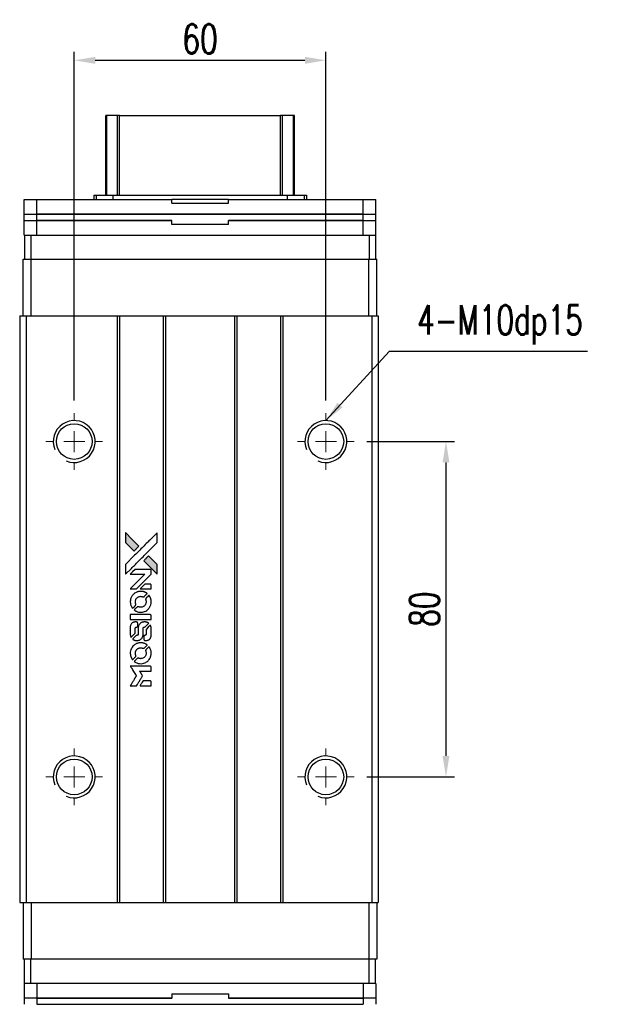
# Model space of a CAD drawing. Header units: millimetres. Extents: x 560 to 1094, y 594 to 1078.
# Tile 2 of 3: x 600 to 743, y 843 to 1078. Entities that reach past the tile are written whole.
import ezdxf

# ---------------------------------------------------------------- set-up
doc = ezdxf.new("R2010")
doc.units = ezdxf.units.MM
doc.header["$PDSIZE"] = -1
doc.layers.add('DIM', color=4, linetype='Continuous')
doc.styles.add('DIM-7', font='SIMPLEX.shx', dxfattribs={"width": 0.7, "bigfont": 'chineset.shx'})
doc.dimstyles.new('CNS', dxfattribs={"dimtxt": 3.5, "dimasz": 2.5, "dimexe": 1, "dimexo": 1.5, "dimgap": 0.09, "dimtad": 0, "dimdsep": 46, "dimtxsty": 'DIM-7', "dimcen": 0.09, "dimclrd": 1, "dimclre": 1, "dimclrt": 4, "dimadec": 0, "dimazin": 0, "dimtfac": 1, "dimtix": 1, "dimtmove": 2, "dimatfit": 3, "dimfxl": 1, "dimtvp": 0.971429, "dimtolj": 1, "dimarcsym": 0})

# ---------------------------------------------------------------- blocks, each defined once
blk = doc.blocks.new('SW_CENTERMARKSYMBOL_3')
at = {"color": 0, "linetype": 'Continuous', "lineweight": 18}
for p, q in [((0, 5), (0, 6.75)), ((0, 0), (0, 2.5)), ((-5, 0), (-6.75, 0)), ((0, 0), (-2.5, 0)), ((0, 0), (0, -2.5)), ((0, 0), (2.5, 0)), ((5, 0), (6.75, 0)), ((0, -5), (0, -6.75))]:
    blk.add_line(p, q, dxfattribs=at)
blk = doc.blocks.new('SW_CENTERMARKSYMBOL_4')
at = {"color": 0, "linetype": 'Continuous', "lineweight": 18}
for p, q in [((0, 5), (0, 6.75)), ((0, 0), (0, 2.5)), ((-5, 0), (-6.75, 0)), ((0, 0), (-2.5, 0)), ((0, 0), (0, -2.5)), ((0, 0), (2.5, 0)), ((5, 0), (6.75, 0)), ((0, -5), (0, -6.75))]:
    blk.add_line(p, q, dxfattribs=at)
blk = doc.blocks.new('SW_CENTERMARKSYMBOL_5')
at = {"color": 0, "linetype": 'Continuous', "lineweight": 18}
for p, q in [((0, 5), (0, 6.75)), ((0, 0), (0, 2.5)), ((-5, 0), (-6.75, 0)), ((0, 0), (-2.5, 0)), ((0, 0), (0, -2.5)), ((0, 0), (2.5, 0)), ((5, 0), (6.75, 0)), ((0, -5), (0, -6.75))]:
    blk.add_line(p, q, dxfattribs=at)
blk = doc.blocks.new('SW_CENTERMARKSYMBOL_6')
at = {"color": 0, "linetype": 'Continuous', "lineweight": 18}
for p, q in [((0, 5), (0, 6.75)), ((0, 0), (0, 2.5)), ((-5, 0), (-6.75, 0)), ((0, 0), (-2.5, 0)), ((0, 0), (0, -2.5)), ((0, 0), (2.5, 0)), ((5, 0), (6.75, 0)), ((0, -5), (0, -6.75))]:
    blk.add_line(p, q, dxfattribs=at)
blk = doc.blocks.new('*D106')
at = {"color": 7, "lineweight": -2}
for p, q in [((612.7, 986.85), (612.7, 1070.04)), ((672.7, 986.85), (672.7, 1070.04)), ((617.7, 1068.04), (667.7, 1068.04))]:
    blk.add_line(p, q, dxfattribs=at)
at = {"color": 7}
for points in [[(617.7, 1068.87), (617.7, 1067.21), (612.7, 1068.04)], [(667.7, 1068.87), (667.7, 1067.21), (672.7, 1068.04)]]:
    blk.add_solid(points, dxfattribs=at)
at = {"layer": 'DEFPOINTS', "color": 0}
for p in [(672.7, 1068.04), (612.7, 983.85), (672.7, 983.85)]:
    blk.add_point(p, dxfattribs=at)
at = {"color": 7, "insert": (642.7, 1073.14), "char_height": 7, "attachment_point": 5, "style": 'DIM-7'}
blk.add_mtext('\\A1;60', dxfattribs=at)
blk = doc.blocks.new('*D107')
at = {"color": 7, "lineweight": -2}
for p, q in [((682.45, 977.1), (703.34, 977.1)), ((701.34, 972.1), (701.34, 902.1)), ((682.45, 897.1), (703.34, 897.1))]:
    blk.add_line(p, q, dxfattribs=at)
at = {"color": 7}
for points in [[(700.51, 972.1), (702.17, 972.1), (701.34, 977.1)], [(700.51, 902.1), (702.17, 902.1), (701.34, 897.1)]]:
    blk.add_solid(points, dxfattribs=at)
at = {"layer": 'DEFPOINTS', "color": 0}
for p in [(679.45, 977.1), (679.45, 897.1), (701.34, 897.1)]:
    blk.add_point(p, dxfattribs=at)
at = {"color": 7, "insert": (696.24, 937.1), "char_height": 7, "attachment_point": 5, "rotation": 90, "style": 'DIM-7'}
blk.add_mtext('\\A1;80', dxfattribs=at)
blk = doc.blocks.new('LOGO2')
at = {"linetype": 'Continuous'}
h = blk.add_hatch(color=22, dxfattribs=at)
h.dxf.hatch_style = 1
h.paths.add_polyline_path([(583.53, 1429.73), (583.53, 1428.55), (583.53, 1427.37), (584.56, 1426.35, 0.000288), (584.95, 1425.96, 0.000479), (585.28, 1425.63, 0.000013), (585.58, 1425.34, 0.197177), (585.59, 1425.34, 0.197497), (585.59, 1425.34, 0.00004), (585.76, 1425.51, 0.000834), (585.95, 1425.7, 0.000506), (586.18, 1425.92), (586.76, 1426.5), (585.15, 1428.12)])
h.paths.add_polyline_path([(589.06, 1424.2), (588.47, 1423.62, 0.000476), (588.25, 1423.39, 0.000789), (588.06, 1423.2, 0.000035), (587.89, 1423.03, 0.19758), (587.89, 1423.03, 0.198396), (587.89, 1423.02, 0.000019), (588.12, 1422.79, 0.000582), (588.38, 1422.53, 0.000351), (588.68, 1422.23, 0.000108), (589.98, 1420.93, 0.000692), (590.64, 1420.28, 0.000077), (591.09, 1419.83, 0.197527), (591.11, 1419.82, 0.410181), (591.12, 1419.83, 0.000493), (591.12, 1420.07, 0.002424), (591.12, 1420.41, 0.000529), (591.12, 1420.98), (591.12, 1422.14), (590.09, 1423.17)])
at = {"color": 22}
for points in [[(584.56, 1426.35, 0.000288), (584.95, 1425.96, 0.000479), (585.28, 1425.63, 0.000013), (585.58, 1425.34, 0.197177), (585.59, 1425.34, 0.197497), (585.59, 1425.34, 0.00004), (585.76, 1425.51, 0.000836), (585.95, 1425.7, 0.000505), (586.18, 1425.92), (586.76, 1426.5), (585.15, 1428.12), (583.53, 1429.73), (583.53, 1428.55), (583.53, 1427.37)], [(584.95, 1421.21, -0.000056), (585.66, 1421.92, -0.000021), (586.65, 1422.91, -0.000021), (587.73, 1423.99, -0.000025), (588.75, 1425), (591.12, 1427.37), (591.12, 1428.54), (591.12, 1429.72), (589.52, 1428.13, 0.000274), (588.76, 1427.37, 0.000123), (587.75, 1426.37, 0.000121), (586.69, 1425.31, 0.000165), (585.73, 1424.35), (583.53, 1422.16), (583.53, 1420.98), (583.53, 1419.8)], [(588.68, 1422.23, 0.000108), (589.98, 1420.93, 0.000692), (590.64, 1420.28, 0.000077), (591.09, 1419.83, 0.197527), (591.11, 1419.82, 0.410182), (591.12, 1419.83, 0.000493), (591.12, 1420.07, 0.002424), (591.12, 1420.41, 0.000529), (591.12, 1420.98), (591.12, 1422.14), (590.09, 1423.17), (589.06, 1424.2), (588.47, 1423.62, 0.000476), (588.25, 1423.39, 0.000789), (588.06, 1423.2, 0.000035), (587.89, 1423.03, 0.19758), (587.89, 1423.03, 0.198396), (587.89, 1423.02, 0.000019), (588.12, 1422.79, 0.000582), (588.38, 1422.53, 0.000351)], [(585.41, 1416.31), (586.17, 1416.31), (587.91, 1418.06), (589.66, 1419.81), (589.66, 1420.29, 0.0008), (589.66, 1420.61, 0.010795), (589.65, 1420.72, 0.030495), (589.64, 1420.78, 0.080372), (589.63, 1420.83, 0.03816), (589.6, 1420.87, 0.041799), (589.57, 1420.91, 0.042486), (589.53, 1420.93, 0.042078), (589.49, 1420.96, 0.099276), (589.43, 1420.97, 0.003302), (589.19, 1420.97, 0.002586), (588.77, 1420.98, 0.000204), (587.64, 1420.97), (585.83, 1420.97), (585.25, 1420.39), (584.66, 1419.81), (586.4, 1419.8), (588.14, 1419.79), (586.42, 1418.08, 0.000253), (585.76, 1417.42, 0.000412), (585.2, 1416.87, 0.000041), (584.7, 1416.36, 0.041338), (584.68, 1416.34), (584.66, 1416.31)], [(588.34, 1416.31), (589.66, 1416.31), (589.66, 1416.8), (589.65, 1417.29), (589.62, 1417.35, 0.03146), (589.6, 1417.37, 0.026444), (589.58, 1417.4, 0.026444), (589.55, 1417.42, 0.031457), (589.53, 1417.44), (589.47, 1417.47), (588.82, 1417.48), (588.17, 1417.48), (587.6, 1416.9, 0.000745), (587.38, 1416.68, 0.001228), (587.19, 1416.49, 0.000087), (587.03, 1416.32, 0.195134), (587.03, 1416.32, 0.412117), (587.03, 1416.31, 0.000048), (587.41, 1416.31, 0.00109), (587.84, 1416.31, 0.000653)], [(584.7, 1412.97, 0.023681), (584.73, 1412.76, 0.022402), (584.78, 1412.55, 0.021929), (584.85, 1412.35, 0.020503), (584.94, 1412.15, 0.013745), (585, 1412.03, 0.009767), (585.07, 1411.9, 0.009658), (585.15, 1411.79, 0.027804), (585.21, 1411.71), (585.23, 1411.69), (585.59, 1412.05, 0.002053), (585.77, 1412.23, 0.006738), (585.88, 1412.35, 0.007826), (585.96, 1412.43, 0.063909), (585.99, 1412.47, 0.061532), (586.01, 1412.54, 0.068674), (586.02, 1412.6, 0.052072), (586, 1412.68, 0.019648), (585.97, 1412.79, -0.018366), (585.93, 1412.92, -0.0288), (585.9, 1413.04, -0.029061), (585.89, 1413.16, -0.019155), (585.89, 1413.29, -0.053809), (585.94, 1413.58, -0.058833), (586.04, 1413.85, -0.058566), (586.2, 1414.09, -0.052525), (586.42, 1414.29, -0.044733), (586.61, 1414.4, -0.040573), (586.82, 1414.49, -0.041123), (587.04, 1414.53, -0.04951), (587.25, 1414.54, -0.017369), (587.34, 1414.53, -0.024255), (587.43, 1414.51, -0.023787), (587.52, 1414.49, -0.015798), (587.61, 1414.45, 0.010631), (587.67, 1414.43, 0.033653), (587.71, 1414.42, 0.037806), (587.76, 1414.41, 0.016307), (587.81, 1414.41, 0.068179), (587.92, 1414.43, 0.095747), (588, 1414.47, 0.033418), (588.11, 1414.57, 0.002133), (588.42, 1414.88, 0.001452), (588.59, 1415.06, 0.012393), (588.67, 1415.14, 0.020479), (588.71, 1415.19, 0.344362), (588.71, 1415.21, 0.074287), (588.66, 1415.25, 0.005454), (588.53, 1415.34, 0.008391), (588.39, 1415.42, 0.017097), (588.27, 1415.48, 0.027375), (588.04, 1415.58, 0.02835), (587.8, 1415.66, 0.027723), (587.54, 1415.7, 0.023913), (587.27, 1415.72, 0.027047), (586.94, 1415.72, 0.031685), (586.64, 1415.67, 0.032425), (586.35, 1415.59, 0.031013), (586.07, 1415.47, 0.037914), (585.73, 1415.27, 0.040153), (585.44, 1415.03, 0.039834), (585.18, 1414.74, 0.036173), (584.97, 1414.4, 0.040752), (584.83, 1414.08, 0.035885), (584.73, 1413.71, 0.035491), (584.68, 1413.34, 0.037615)], [(585.71, 1411.22, 0.018008), (585.82, 1411.15, 0.009842), (585.95, 1411.07, 0.009807), (586.1, 1411, 0.015716), (586.22, 1410.94, 0.048467), (586.66, 1410.8, 0.045841), (587.14, 1410.75, 0.046006), (587.61, 1410.78, 0.049638), (588.06, 1410.9, 0.064819), (588.64, 1411.2, 0.06695), (589.11, 1411.65, 0.066691), (589.45, 1412.2, 0.063505), (589.65, 1412.83, 0.03135), (589.66, 1413, 0.010439), (589.67, 1413.24, 0.010391), (589.66, 1413.47, 0.032408), (589.64, 1413.63, 0.015696), (589.61, 1413.82, 0.018095), (589.56, 1414, 0.018551), (589.5, 1414.17, 0.018352), (589.42, 1414.33, 0.015568), (589.37, 1414.44, 0.009832), (589.29, 1414.56, 0.009795), (589.22, 1414.68, 0.023727), (589.16, 1414.76), (589.13, 1414.79), (588.77, 1414.43, 0.001528), (588.57, 1414.23, 0.010022), (588.47, 1414.12, 0.019586), (588.41, 1414.06, 0.061865), (588.38, 1414.01, 0.055054), (588.35, 1413.93, 0.061607), (588.35, 1413.85, 0.048725), (588.36, 1413.76, 0.020221), (588.39, 1413.64, -0.017722), (588.43, 1413.52, -0.02685), (588.45, 1413.4, -0.02759), (588.46, 1413.29, -0.020233), (588.46, 1413.17, -0.04793), (588.43, 1412.93, -0.048386), (588.35, 1412.7, -0.047866), (588.22, 1412.49, -0.044964), (588.06, 1412.3, -0.04333), (587.87, 1412.15, -0.050921), (587.66, 1412.03, -0.051473), (587.43, 1411.97, -0.0459), (587.19, 1411.94, -0.019014), (587.07, 1411.95, -0.024114), (586.96, 1411.96, -0.025081), (586.86, 1411.99, -0.023892), (586.76, 1412.02, 0.008624), (586.68, 1412.05, 0.026486), (586.62, 1412.06, 0.035074), (586.58, 1412.07, 0.02756), (586.52, 1412.07, 0.087163), (586.44, 1412.06, 0.073291), (586.36, 1412.01, 0.028074), (586.25, 1411.91, 0.002594), (585.99, 1411.66), (585.62, 1411.29)], [(587.17, 1409), (589.65, 1409), (589.65, 1409.49), (589.65, 1409.98), (589.63, 1410.04, 0.071429), (589.59, 1410.08, 0.054799), (589.54, 1410.13, 0.053585), (589.48, 1410.16, 0.060698), (589.42, 1410.17, 0.033975), (589.32, 1410.18), (588.05, 1410.18, 0.000726), (586.82, 1410.18, 0.001084), (585.74, 1410.17), (584.68, 1410.17), (584.68, 1409.58), (584.68, 1409)], [(584.69, 1405.36, 0.018538), (584.7, 1405.28, 0.010695), (584.72, 1405.2, 0.01068), (584.74, 1405.11, 0.017678), (584.76, 1405.03, 0.013849), (584.79, 1404.95, 0.011814), (584.83, 1404.86, 0.004513), (584.86, 1404.78, 0.290035), (584.88, 1404.77, 0.196418), (584.88, 1404.78, 0.000124), (585.03, 1404.92, 0.001477), (585.19, 1405.08, 0.000898), (585.38, 1405.27), (585.88, 1405.77), (585.88, 1406.39, -0.001471), (585.88, 1406.86, -0.028714), (585.89, 1407, -0.097073), (585.92, 1407.08, -0.084199), (585.98, 1407.15, -0.042698), (586.02, 1407.18, -0.053912), (586.07, 1407.21, -0.051004), (586.12, 1407.22, -0.032967), (586.18, 1407.22, 0.00807), (586.21, 1407.22, 0.003023), (586.26, 1407.22, 0.002994), (586.31, 1407.23, 0.003629), (586.35, 1407.23), (586.46, 1407.24), (586.46, 1407.71, 0.001618), (586.46, 1407.94, 0.005206), (586.45, 1408.09, 0.00535), (586.45, 1408.19, 0.060675), (586.44, 1408.24, 0.048484), (586.43, 1408.26, 0.02389), (586.42, 1408.29, 0.022812), (586.4, 1408.31, 0.02462), (586.38, 1408.34, 0.061781), (586.32, 1408.39, 0.080179), (586.25, 1408.41, 0.048561), (586.16, 1408.43, 0.010021), (585.99, 1408.43, 0.016602), (585.77, 1408.42, 0.031409), (585.6, 1408.4, 0.036474), (585.44, 1408.36, 0.03439), (585.29, 1408.29, 0.065928), (585.06, 1408.13, 0.069066), (584.88, 1407.91, 0.065697), (584.75, 1407.64, 0.051559), (584.69, 1407.33, 0.020904), (584.69, 1407.16, 0.000451), (584.68, 1406.34, 0.000419), (584.68, 1405.52, 0.022759)], [(585.33, 1404.27, 0.023289), (585.45, 1404.2, 0.026845), (585.57, 1404.13, 0.026047), (585.7, 1404.09, 0.019751), (585.85, 1404.04, 0.013249), (585.93, 1404.03, 0.025169), (586, 1404.02, 0.016532), (586.08, 1404.01, 0.002937), (586.24, 1404.01, 0.003317), (586.38, 1404.01, 0.011808), (586.47, 1404.02, 0.01777), (586.53, 1404.02, 0.021476), (586.6, 1404.03, 0.04325), (586.86, 1404.12, 0.045753), (587.1, 1404.24, 0.04649), (587.31, 1404.41, 0.047672), (587.49, 1404.61, 0.025315), (587.54, 1404.69, 0.015208), (587.6, 1404.8, 0.01512), (587.65, 1404.91, 0.022488), (587.69, 1405.01, 0.027857), (587.73, 1405.17, 0.034138), (587.75, 1405.32, 0.014286), (587.76, 1405.55, 0.00124), (587.76, 1406.13, -0.00103), (587.76, 1406.49, -0.002552), (587.76, 1406.75, -0.001594), (587.76, 1406.95, -0.047676), (587.77, 1407, -0.085307), (587.8, 1407.09, -0.097789), (587.87, 1407.15, -0.085947), (587.95, 1407.2, -0.051339), (588.07, 1407.22, 0.014634), (588.11, 1407.22, 0.015028), (588.15, 1407.23, 0.014927), (588.18, 1407.24, 0.059415), (588.2, 1407.24, 0.070595), (588.24, 1407.27, 0.00028), (588.66, 1407.69, 0.000111), (589.08, 1408.11, 0.200239), (589.09, 1408.13, 0.268906), (589.09, 1408.14, 0.001866), (588.98, 1408.2, 0.007532), (588.88, 1408.25, 0.017818), (588.81, 1408.29, 0.013256), (588.72, 1408.32, 0.011636), (588.63, 1408.35, 0.011528), (588.54, 1408.38, 0.012303), (588.45, 1408.4, 0.0423), (588.31, 1408.42, 0.013657), (588.1, 1408.42, 0.013857), (587.89, 1408.42, 0.037428), (587.74, 1408.4, 0.014927), (587.64, 1408.37, 0.0122), (587.53, 1408.34, 0.012518), (587.43, 1408.3, 0.023062), (587.36, 1408.27, 0.065961), (587.08, 1408.08, 0.06055), (586.85, 1407.82, 0.059676), (586.68, 1407.51, 0.060497), (586.6, 1407.16, 0.025683), (586.59, 1407.09, 0.001528), (586.59, 1406.87, 0.002124), (586.59, 1406.59, 0.001173), (586.59, 1406.25, -0.000809), (586.58, 1405.65, -0.017164), (586.58, 1405.48, -0.063931), (586.56, 1405.38, -0.108429), (586.52, 1405.31, -0.052941), (586.47, 1405.28, -0.063675), (586.42, 1405.25, -0.050562), (586.36, 1405.24, -0.020337), (586.27, 1405.23, 0.009897), (586.22, 1405.22, 0.016482), (586.17, 1405.22, 0.019019), (586.14, 1405.21, 0.06043), (586.11, 1405.2, 0.076267), (586.06, 1405.16, 0.00054), (585.68, 1404.77, 0.000307), (585.28, 1404.37, 0.142594), (585.26, 1404.34, 0.232419), (585.27, 1404.33, 0.022995), (585.28, 1404.31, 0.024627), (585.31, 1404.29, 0.015407)], [(587.91, 1404.2, 0.065483), (587.94, 1404.15, 0.053271), (587.98, 1404.1, 0.052018), (588.04, 1404.05, 0.0556), (588.1, 1404.02, 0.036839), (588.14, 1404.01, 0.026922), (588.18, 1404.01, 0.016905), (588.25, 1404, 0.004317), (588.35, 1404, 0.016369), (588.56, 1404.01, 0.029936), (588.74, 1404.03, 0.03418), (588.89, 1404.07, 0.031327), (589.04, 1404.14, 0.046935), (589.23, 1404.25, 0.054053), (589.38, 1404.39, 0.053701), (589.5, 1404.56, 0.045364), (589.58, 1404.76, 0.032479), (589.63, 1404.94, 0.03386), (589.65, 1405.12, 0.013578), (589.66, 1405.4, 0.001155), (589.66, 1406.13, 0.000413), (589.65, 1406.75, 0.005008), (589.65, 1406.99, 0.013199), (589.64, 1407.13, 0.033956), (589.63, 1407.22, 0.013909), (589.6, 1407.32, 0.010864), (589.57, 1407.43, 0.010938), (589.54, 1407.53, 0.028702), (589.51, 1407.6), (589.48, 1407.65), (588.97, 1407.15), (588.46, 1406.65), (588.46, 1406.06, -0.001504), (588.46, 1405.81, -0.00328), (588.46, 1405.62, -0.001901), (588.46, 1405.47, -0.061333), (588.45, 1405.43, -0.063621), (588.43, 1405.38, -0.048633), (588.4, 1405.33, -0.046769), (588.35, 1405.29, -0.047961), (588.3, 1405.26, -0.02678), (588.25, 1405.24, -0.050957), (588.22, 1405.23, -0.029398), (588.17, 1405.22, -0.00401), (588.06, 1405.22), (587.89, 1405.21), (587.89, 1404.74, 0.001061), (587.89, 1404.46, 0.009147), (587.89, 1404.33, 0.020721), (587.9, 1404.26, 0.051619)], [(584.7, 1400.71, 0.024131), (584.73, 1400.49, 0.022344), (584.78, 1400.28, 0.021883), (584.86, 1400.06, 0.020884), (584.95, 1399.85, 0.010669), (585.01, 1399.74, 0.010389), (585.08, 1399.62, 0.010913), (585.15, 1399.51, 0.022227), (585.2, 1399.44), (585.23, 1399.41), (585.6, 1399.78, 0.002452), (585.74, 1399.93, 0.003628), (585.87, 1400.06, 0.001662), (585.97, 1400.17, 0.070159), (585.99, 1400.2, 0.047671), (586, 1400.22, 0.018624), (586.01, 1400.25, 0.017921), (586.01, 1400.29, 0.018804), (586.01, 1400.32, 0.018255), (586.02, 1400.37, 0.041312), (586.01, 1400.41, 0.037164), (586, 1400.44, 0.012342), (585.98, 1400.49, -0.015101), (585.94, 1400.62, -0.035998), (585.91, 1400.72, -0.033244), (585.9, 1400.82, -0.011249), (585.9, 1400.97, -0.004059), (585.9, 1401.1, -0.019693), (585.9, 1401.17, -0.027943), (585.91, 1401.22, -0.014411), (585.93, 1401.3, -0.033089), (585.98, 1401.46, -0.033887), (586.06, 1401.62, -0.034021), (586.16, 1401.77, -0.033942), (586.28, 1401.9, -0.02816), (586.42, 1402.01, -0.035032), (586.56, 1402.11, -0.035269), (586.71, 1402.18, -0.029196), (586.87, 1402.23, -0.037862), (587.07, 1402.27, -0.043657), (587.25, 1402.27, -0.043064), (587.44, 1402.24, -0.035184), (587.63, 1402.18, 0.033699), (587.72, 1402.15, 0.052815), (587.8, 1402.14, 0.059167), (587.88, 1402.14, 0.058972), (587.95, 1402.17, 0.059208), (588.01, 1402.2, 0.021125), (588.08, 1402.26, 0.008691), (588.2, 1402.38, 0.000851), (588.47, 1402.66, 0.001873), (588.61, 1402.8, 0.013884), (588.68, 1402.87, 0.022355), (588.71, 1402.92, 0.341453), (588.71, 1402.93, 0.073011), (588.67, 1402.97, 0.004587), (588.54, 1403.06, 0.00748), (588.4, 1403.14, 0.016837), (588.29, 1403.2, 0.028606), (588.03, 1403.31, 0.031352), (587.77, 1403.39, 0.031004), (587.5, 1403.44, 0.0268), (587.21, 1403.45, 0.026698), (586.9, 1403.44, 0.03002), (586.6, 1403.39, 0.030357), (586.32, 1403.31, 0.028554), (586.05, 1403.19, 0.062944), (585.53, 1402.85, 0.062206), (585.12, 1402.39, 0.062448), (584.83, 1401.84, 0.064355), (584.69, 1401.25, 0.017377), (584.69, 1401.13, 0.008369), (584.68, 1400.98, 0.008367), (584.69, 1400.82, 0.01757)], [(585.71, 1398.95, 0.064158), (586.28, 1398.64, 0.06356), (586.92, 1398.49, 0.064004), (587.57, 1398.5, 0.066747), (588.19, 1398.68, 0.04321), (588.58, 1398.89, 0.044737), (588.91, 1399.17, 0.044901), (589.2, 1399.49, 0.044184), (589.42, 1399.87, 0.026293), (589.54, 1400.15, 0.033344), (589.62, 1400.43, 0.033227), (589.66, 1400.71, 0.025815), (589.67, 1401.02, 0.023119), (589.65, 1401.32, 0.031044), (589.6, 1401.58, 0.031337), (589.52, 1401.84, 0.024258), (589.4, 1402.11, 0.015622), (589.35, 1402.2, 0.008495), (589.28, 1402.31, 0.008415), (589.21, 1402.42, 0.020814), (589.16, 1402.49), (589.13, 1402.53), (588.77, 1402.17, 0.002843), (588.5, 1401.9, 0.033917), (588.41, 1401.79, 0.087906), (588.36, 1401.71, 0.073302), (588.35, 1401.61, 0.022047), (588.35, 1401.56, 0.026465), (588.36, 1401.52, 0.022233), (588.37, 1401.47, 0.009985), (588.39, 1401.4, -0.039011), (588.45, 1401.17, -0.044398), (588.46, 1400.95, -0.045096), (588.44, 1400.72, -0.04265), (588.38, 1400.5, -0.071154), (588.21, 1400.19, -0.068827), (587.96, 1399.94, -0.068713), (587.64, 1399.76, -0.070507), (587.3, 1399.68, -0.028605), (587.15, 1399.67, -0.031418), (587.01, 1399.69, -0.031044), (586.86, 1399.72, -0.02668), (586.72, 1399.76, 0.038913), (586.63, 1399.79, 0.043732), (586.55, 1399.8, 0.047754), (586.47, 1399.8, 0.075756), (586.41, 1399.78, 0.07294), (586.37, 1399.76, 0.003456), (586.27, 1399.67, 0.005023), (586.15, 1399.55, 0.002422), (585.99, 1399.39, 0.000819), (585.85, 1399.25, 0.001349), (585.73, 1399.13, 0.0001), (585.62, 1399.02, 0.205335), (585.62, 1399.02, 0.219821), (585.62, 1399.01, 0.002494), (585.65, 1399, 0.007089), (585.67, 1398.98, 0.004494)], [(585.42, 1393.22), (586.17, 1393.22), (586.3, 1393.42, -0.000297), (586.38, 1393.55, -0.000037), (586.55, 1393.82, -0.000043), (586.75, 1394.15, -0.000036), (586.96, 1394.5, 0.000044), (587.17, 1394.84, 0.000063), (587.36, 1395.14, 0.000035), (587.51, 1395.4, 0.0009), (587.55, 1395.47), (587.62, 1395.57), (587.53, 1395.7, 0.001175), (587.49, 1395.78, 0.000208), (587.4, 1395.92, 0.000225), (587.3, 1396.09, 0.000203), (587.19, 1396.26, -0.000711), (587.09, 1396.42, -0.001119), (587, 1396.56, -0.000263), (586.92, 1396.69, -0.04589), (586.91, 1396.7, -0.519312), (586.92, 1396.71, -0.001914), (587.12, 1396.72, -0.003124), (587.46, 1396.72, -0.000285), (588.28, 1396.72), (589.66, 1396.72), (589.66, 1397.2, 0.001727), (589.66, 1397.54, 0.025279), (589.65, 1397.67, 0.073886), (589.63, 1397.74, 0.07426), (589.6, 1397.8, 0.03264), (589.58, 1397.81, 0.01784), (589.56, 1397.83, 0.017712), (589.54, 1397.85, 0.026854), (589.52, 1397.86), (589.47, 1397.89), (587.07, 1397.89), (584.67, 1397.89), (584.68, 1397.87, -0.004595), (584.7, 1397.85, -0.00016), (584.74, 1397.77, -0.000298), (584.8, 1397.69, -0.000208), (584.86, 1397.59, 0.000986), (585.03, 1397.3, 0.00025), (585.32, 1396.84, 0.000268), (585.63, 1396.35, 0.000436), (585.9, 1395.93, -0.002932), (585.98, 1395.79, -0.004718), (586.06, 1395.67, -0.001113), (586.12, 1395.57, -0.227179), (586.12, 1395.55, -0.045982), (586.11, 1395.54, -0.000145), (586.03, 1395.4, -0.000825), (585.93, 1395.24, -0.000517), (585.81, 1395.06, 0.000056), (585.42, 1394.42, 0.000289), (585.2, 1394.07, 0.000481), (585.04, 1393.81, 0.000418), (584.87, 1393.54), (584.67, 1393.22)], [(588.34, 1393.22), (589.66, 1393.22), (589.66, 1393.7, 0.000842), (589.66, 1394, 0.010591), (589.66, 1394.12, 0.028995), (589.65, 1394.18, 0.069543), (589.64, 1394.23, 0.051063), (589.61, 1394.27, 0.039932), (589.57, 1394.31, 0.039414), (589.53, 1394.35, 0.045845), (589.49, 1394.37, 0.094811), (589.44, 1394.39, 0.007124), (589.31, 1394.39, 0.004713), (589.09, 1394.39, 0.000534), (588.59, 1394.39), (587.73, 1394.39), (587.65, 1394.27, 0.000828), (587.44, 1393.92, 0.000879), (587.22, 1393.57, 0.000048), (587.02, 1393.23, 0.137596), (587.01, 1393.22, 0.413028), (587.02, 1393.22, 0.000016), (587.4, 1393.22, 0.000623), (587.83, 1393.22, 0.000374)]]:
    blk.add_lwpolyline(points, format="xyb", close=True, dxfattribs=at)

msp = doc.modelspace()

# ---------------------------------------------------------------- linework, layer by layer
at = {"color": 7, "linetype": 'Continuous', "lineweight": 25}
for p, q in [((620.199, 1035.847), (620.199, 1054.908)), ((620.438, 1035.847), (620.438, 1054.908)), ((623.014, 1035.847), (623.014, 1054.908)), ((623.509, 1054.908), (661.889, 1054.908)), ((623.509, 1035.847), (623.509, 1054.908)), ((661.889, 1035.847), (661.889, 1054.908)), ((662.383, 1035.847), (662.383, 1054.908)), ((664.959, 1035.847), (664.959, 1054.908)), ((665.199, 1035.847), (665.199, 1054.908)), ((617.346, 1035.847), (617.346, 1034.847)), ((617.346, 1035.847), (617.899, 1035.847)), ((617.899, 1035.847), (617.899, 1034.847)), ((617.899, 1035.847), (621.913, 1035.847)), ((621.913, 1035.847), (621.913, 1034.847)), ((621.913, 1035.847), (663.485, 1035.847)), ((663.485, 1035.847), (663.485, 1034.847)), ((663.485, 1035.847), (667.499, 1035.847)), ((667.499, 1035.847), (667.499, 1034.847)), ((667.499, 1035.847), (668.051, 1035.847)), ((668.051, 1035.847), (668.051, 1034.847)), ((600.774, 1031.347), (600.774, 1034.847)), ((600.774, 1034.847), (603.774, 1034.847)), ((603.774, 1031.347), (603.774, 1034.847)), ((603.774, 1034.847), (635.949, 1034.847)), ((635.949, 1033.947), (635.949, 1034.847)), ((649.449, 1034.847), (635.949, 1034.847)), ((635.949, 1033.947), (649.449, 1033.947)), ((649.449, 1033.947), (649.449, 1034.847)), ((649.449, 1034.847), (681.624, 1034.847)), ((681.624, 1031.347), (681.624, 1034.847)), ((681.624, 1034.847), (684.624, 1034.847)), ((684.624, 1031.347), (684.624, 1034.847)), ((600.774, 1031.347), (603.774, 1031.347)), ((600.799, 1029.847), (600.799, 1031.347)), ((603.774, 1031.347), (681.624, 1031.347)), ((603.799, 1029.847), (603.799, 1031.347)), ((681.599, 1031.347), (603.799, 1031.347)), ((681.599, 1029.847), (681.599, 1031.347)), ((681.624, 1031.347), (684.624, 1031.347)), ((684.599, 1029.847), (684.599, 1031.347)), ((600.774, 1026.347), (600.774, 1029.847)), ((600.774, 1029.847), (603.774, 1029.847)), ((603.774, 1026.347), (603.774, 1029.847)), ((603.774, 1029.847), (635.949, 1029.847)), ((635.949, 1029.847), (603.799, 1029.847)), ((635.949, 1028.947), (635.949, 1029.847)), ((635.949, 1028.847), (635.949, 1029.847)), ((635.949, 1028.947), (649.449, 1028.947)), ((649.449, 1028.847), (635.949, 1028.847)), ((649.449, 1028.947), (649.449, 1029.847)), ((649.449, 1029.847), (681.624, 1029.847)), ((681.599, 1029.847), (649.449, 1029.847)), ((649.449, 1028.847), (649.449, 1029.847)), ((681.624, 1026.347), (681.624, 1029.847)), ((681.624, 1029.847), (684.624, 1029.847)), ((684.624, 1026.347), (684.624, 1029.847)), ((600.774, 1026.347), (600.849, 1026.347)), ((600.849, 1026.347), (600.849, 1020.597)), ((600.849, 1026.347), (602.349, 1026.347)), ((602.349, 1026.347), (602.349, 1020.597)), ((602.349, 1026.347), (683.049, 1026.347)), ((683.049, 1026.347), (683.049, 1020.597)), ((683.049, 1026.347), (684.549, 1026.347)), ((684.549, 1026.347), (684.624, 1026.347)), ((684.549, 1026.347), (684.549, 1020.597)), ((600.549, 1007.097), (600.549, 1020.597)), ((600.549, 1020.597), (602.449, 1020.597)), ((602.449, 1007.097), (602.449, 1020.597)), ((602.449, 1020.597), (682.949, 1020.597)), ((682.949, 1007.097), (682.949, 1020.597)), ((682.949, 1020.597), (684.849, 1020.597)), ((684.849, 1007.097), (684.849, 1020.597)), ((599.699, 1007.097), (599.699, 867.097)), ((599.699, 1007.097), (601.249, 1007.097)), ((601.249, 1007.097), (601.249, 867.097)), ((601.249, 1007.097), (622.949, 1007.097)), ((622.949, 1007.097), (622.949, 867.097)), ((622.949, 1007.097), (623.499, 1007.097)), ((623.499, 1007.097), (623.499, 867.097)), ((623.499, 1007.097), (633.899, 1007.097)), ((633.899, 1007.097), (633.899, 867.097)), ((633.899, 1007.097), (634.449, 1007.097)), ((634.449, 1007.097), (634.449, 867.097)), ((634.449, 1007.097), (650.949, 1007.097)), ((650.949, 1007.097), (650.949, 867.097)), ((650.949, 1007.097), (651.499, 1007.097)), ((651.499, 1007.097), (651.499, 867.097)), ((651.499, 1007.097), (661.899, 1007.097)), ((661.899, 1007.097), (661.899, 867.097)), ((661.899, 1007.097), (662.449, 1007.097)), ((662.449, 1007.097), (662.449, 867.097)), ((662.449, 1007.097), (683.649, 1007.097)), ((683.649, 1007.097), (683.649, 867.097)), ((683.649, 1007.097), (685.199, 1007.097)), ((685.199, 1007.097), (685.199, 867.097)), ((599.699, 867.097), (601.249, 867.097)), ((600.549, 867.097), (600.549, 853.597)), ((601.249, 867.097), (622.949, 867.097)), ((602.449, 867.097), (602.449, 853.597)), ((622.949, 867.097), (623.499, 867.097)), ((623.499, 867.097), (633.899, 867.097)), ((633.899, 867.097), (634.449, 867.097)), ((634.449, 867.097), (650.949, 867.097)), ((650.949, 867.097), (651.499, 867.097)), ((651.499, 867.097), (661.899, 867.097)), ((661.899, 867.097), (662.449, 867.097)), ((662.449, 867.097), (683.649, 867.097)), ((682.949, 867.097), (682.949, 853.597)), ((683.649, 867.097), (685.199, 867.097)), ((684.849, 867.097), (684.849, 853.597)), ((602.449, 853.597), (600.549, 853.597)), ((600.849, 847.847), (600.849, 853.597)), ((602.349, 847.847), (602.349, 853.597)), ((682.949, 853.597), (602.449, 853.597)), ((684.849, 853.597), (682.949, 853.597)), ((683.049, 847.847), (683.049, 853.597)), ((684.549, 847.847), (684.549, 853.597)), ((600.774, 847.847), (600.774, 844.347)), ((600.849, 847.847), (600.774, 847.847)), ((602.349, 847.847), (600.849, 847.847)), ((683.049, 847.847), (602.349, 847.847)), ((603.774, 847.847), (603.774, 844.347)), ((681.624, 847.847), (681.624, 844.347)), ((684.549, 847.847), (683.049, 847.847)), ((684.624, 847.847), (684.549, 847.847)), ((684.624, 847.847), (684.624, 844.347)), ((603.774, 844.347), (600.774, 844.347)), ((600.799, 844.347), (600.799, 842.847)), ((635.949, 844.347), (603.774, 844.347)), ((603.799, 844.347), (603.799, 842.847)), ((603.799, 844.347), (635.949, 844.347)), ((635.949, 845.347), (635.949, 844.347)), ((635.949, 845.347), (649.449, 845.347)), ((635.949, 845.247), (635.949, 844.347)), ((649.449, 845.247), (635.949, 845.247)), ((649.449, 845.347), (649.449, 844.347)), ((649.449, 845.247), (649.449, 844.347)), ((681.624, 844.347), (649.449, 844.347)), ((649.449, 844.347), (681.599, 844.347)), ((681.599, 844.347), (681.599, 842.847)), ((684.624, 844.347), (681.624, 844.347)), ((684.599, 844.347), (684.599, 842.847)), ((603.799, 842.847), (681.599, 842.847))]:
    msp.add_line(p, q, dxfattribs=at)
for centre in [(612.699, 977.097), (672.699, 977.097), (612.699, 897.097), (672.699, 897.097)]:
    msp.add_circle(centre, 4.25, dxfattribs=at)
for centre in [(612.699, 977.097), (672.699, 977.097), (612.699, 897.097), (672.699, 897.097)]:
    msp.add_arc(centre, 5, 247.5, 202.5)
for points, knots in [([(620.438, 1054.908), (620.376, 1054.908), (620.311, 1054.908), (620.221, 1054.908), (620.199, 1054.908), (620.199, 1054.908)], [0, 0, 0, 0, 0.5, 0.5, 1, 1, 1, 1]), ([(623.014, 1054.908), (622.967, 1054.908), (622.873, 1054.908), (622.584, 1054.908), (622.388, 1054.908), (621.916, 1054.908), (621.641, 1054.908), (621.054, 1054.908), (620.744, 1054.908), (620.438, 1054.908)], [0, 0, 0, 0, 0.25, 0.25, 0.5, 0.5, 0.75, 0.75, 1, 1, 1, 1]), ([(623.509, 1054.908), (623.454, 1054.908), (623.396, 1054.908), (623.284, 1054.908), (623.229, 1054.908), (623.136, 1054.908), (623.097, 1054.908), (623.04, 1054.908), (623.022, 1054.908), (623.014, 1054.908)], [0, 0, 0, 0, 0.25, 0.25, 0.5, 0.5, 0.75, 0.75, 1, 1, 1, 1]), ([(662.383, 1054.908), (662.375, 1054.908), (662.357, 1054.908), (662.3, 1054.908), (662.261, 1054.908), (662.168, 1054.908), (662.113, 1054.908), (662.001, 1054.908), (661.943, 1054.908), (661.889, 1054.908)], [0, 0, 0, 0, 0.25, 0.25, 0.5, 0.5, 0.75, 0.75, 1, 1, 1, 1]), ([(664.959, 1054.908), (664.654, 1054.908), (664.343, 1054.908), (663.756, 1054.908), (663.481, 1054.908), (663.009, 1054.908), (662.814, 1054.908), (662.524, 1054.908), (662.43, 1054.908), (662.383, 1054.908)], [0, 0, 0, 0, 0.25, 0.25, 0.5, 0.5, 0.75, 0.75, 1, 1, 1, 1]), ([(665.199, 1054.908), (665.199, 1054.908), (665.176, 1054.908), (665.086, 1054.908), (665.021, 1054.908), (664.959, 1054.908)], [0, 0, 0, 0, 0.5, 0.5, 1, 1, 1, 1])]:
    msp.add_open_spline(points, degree=3, knots=knots, dxfattribs=at)

# ---------------------------------------------------------------- block references
at = {"color": 7, "linetype": 'Continuous', "lineweight": 0}
for name, p in [('SW_CENTERMARKSYMBOL_3', (612.699, 977.097)), ('SW_CENTERMARKSYMBOL_5', (672.699, 977.097)), ('SW_CENTERMARKSYMBOL_4', (612.699, 897.097)), ('SW_CENTERMARKSYMBOL_6', (672.699, 897.097))]:
    msp.add_blockref(name, p, dxfattribs=at)
at = {"layer": 'DIM'}
msp.add_blockref('LOGO2', (41.38, -474.369), dxfattribs=at)

# ---------------------------------------------------------------- texts
at = {"layer": 'DIM', "color": 0, "insert": (694.474, 1000.262), "char_height": 7, "attachment_point": 7, "style": 'DIM-7'}
msp.add_mtext('\\A1;4-M10dp15', dxfattribs=at)

# ---------------------------------------------------------------- dimensions: what is measured, and where the dimension line sits
at = {"color": 0}
dim = msp.add_linear_dim(base=(672.699, 1068.039), p1=(612.699, 983.847), p2=(672.699, 983.847), dimstyle='CNS', override={"dimscale": 2, "dimgap": 0.8, "dimtad": 1, "dimclrd": 7, "dimclre": 7, "dimclrt": 7, "dimtmove": 1}, dxfattribs=at)
dim.commit()
dim.dimension.update_dxf_attribs({"geometry": '*D106', "text_midpoint": (642.699, 1073.139)})
dim = msp.add_linear_dim(base=(701.339, 897.097), p1=(679.449, 977.097), p2=(679.449, 897.097), angle=90, dimstyle='CNS', override={"dimscale": 2, "dimgap": 0.8, "dimtad": 1, "dimclrd": 7, "dimclre": 7, "dimclrt": 7, "dimtmove": 1}, dxfattribs=at)
dim.commit()
dim.dimension.update_dxf_attribs({"geometry": '*D107', "text_midpoint": (696.239, 937.097)})

# ---------------------------------------------------------------- leaders
at = {"layer": 'DIM', "color": 0, "annotation_type": 0, "has_hookline": 1, "hookline_direction": 0, "text_width": 40.6}
msp.add_leader([(672.699, 982.097), (687.874, 998.662), (692.874, 998.662)], dimstyle='CNS', override={"dimscale": 2, "dimgap": 0.8, "dimtad": 1, "dimclrd": 7, "dimclre": 4, "dimtmove": 1}, dxfattribs=at)

doc.saveas('drawing.dxf')
